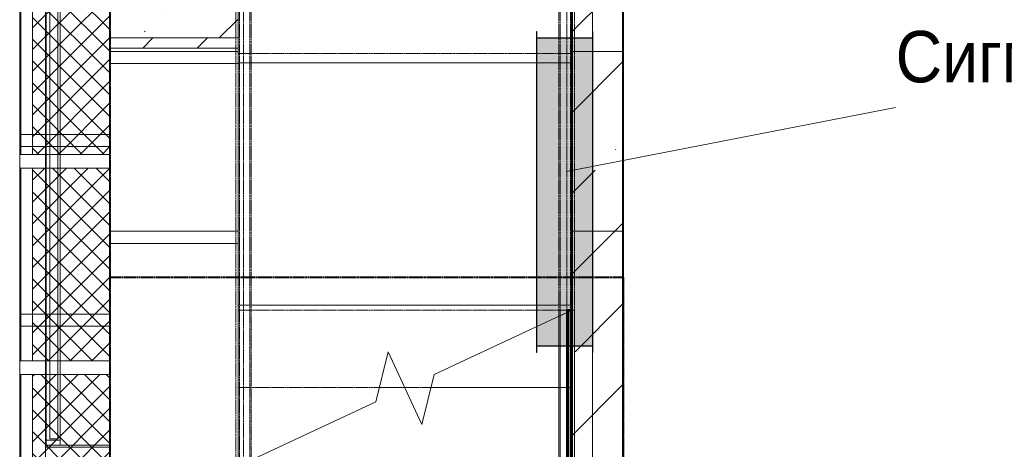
# Model space of a CAD drawing. Header units: millimetres. Extents: x 105028 to 874735, y -568483 to 191941.
# Tile 79 of 135: x 334462 to 338297, y 164947 to 166619. Entities that reach past the tile are written whole.
import ezdxf

# ---------------------------------------------------------------- set-up
doc = ezdxf.new("R2010")
doc.units = ezdxf.units.MM
for name, pattern in [('ADSK_Сверху', [4.5, 3, -1.5]), ('ADSK_Скрыто', [6, 3, -3]), ('ADSK_Штриховая_ш3 п1_5', [4.5, 3, -1.5]), ('Штрих_3_1_5_', [4.5, 3, -1.5])]:
    doc.linetypes.add(name, pattern=pattern)
doc.layers.add('_Разделитель помещений_', color=4, linetype='ADSK_Штриховая_ш3 п1_5', lineweight=40, true_color=0x00ffff)
for name, color, linetype, lineweight in [('Арматура воздуховодов', 7, 'Continuous', 18), ('Импосты витража', 7, 'Continuous', 18), ('Лестницы', 7, 'Continuous', 18), ('Марки арматуры воздуховодов', 7, 'Continuous', 20), ('Ограждение', 7, 'Continuous', 18), ('Панели витража', 252, 'Continuous', 5), ('Перекрытия', 7, 'Continuous', 18), ('Поручни', 7, 'Continuous', 18), ('Стены', 7, 'Continuous', 18), ('Стены разрез', 7, 'Continuous', 40), ('Стены штриховка', 7, 'Continuous', 40)]:
    doc.layers.add(name, color=color, linetype=linetype, lineweight=lineweight)
doc.styles.add('Arial', font='arial.ttf', dxfattribs={"width": 0.9, "height": 700})
pattern_1 = [(45, (0, 0), (-42.42640687, 42.42640687), []), (135, (0, 0), (-42.42640687, -42.42640687), [])]

# ---------------------------------------------------------------- blocks, each defined once
blk = doc.blocks.new('Ограждение - Ограждение-2603270-К2_L02_5_400__Задание СС')
at = {"layer": 'Ограждение', "linetype": 'ADSK_Сверху'}
for p, q in [((45149.2, 17751.5), (45149.2, 20451.5)), ((45154.2, 17751.5), (45154.2, 20451.5)), ((45179.2, 17751.5), (45179.2, 20451.5)), ((45194.2, 17751.5), (45194.2, 20451.5)), ((45199.2, 17751.5), (45199.2, 20451.5)), ((45209.2, 17751.5), (45209.2, 20451.5)), ((45149.2, 17451.5), (45149.2, 17751.5)), ((45154.2, 17451.5), (45154.2, 17751.5)), ((45179.2, 17451.5), (45179.2, 17751.5)), ((45194.2, 17451.5), (45194.2, 17751.5)), ((45199.2, 17451.5), (45199.2, 17751.5)), ((45209.2, 17451.5), (45209.2, 17751.5)), ((45149.2, 16751.5), (45149.2, 17451.5)), ((45154.2, 16751.5), (45154.2, 17451.5)), ((45179.2, 16751.5), (45179.2, 17451.5)), ((45194.2, 16751.5), (45194.2, 17451.5)), ((45199.2, 16751.5), (45199.2, 17451.5)), ((45209.2, 16751.5), (45209.2, 17451.5)), ((45149.2, 16728), (45149.2, 16751.5)), ((45154.2, 16730.4), (45154.2, 16751.5)), ((45179.2, 16742), (45179.2, 16751.5)), ((45194.2, 16749), (45194.2, 16751.5)), ((45199.2, 16751.3), (45199.2, 16751.5))]:
    blk.add_line(p, q, dxfattribs=at)
at = {"layer": 'Поручни'}
for p, q in [((45199.2, 16751.3), (45149.2, 16728)), ((45149.2, 14051.5), (45149.2, 16728)), ((45194.2, 16749), (45154.2, 16730.4)), ((45194.2, 16749), (45154.2, 16730.4)), ((45194.2, 16749), (45154.2, 16730.4)), ((45154.2, 14051.5), (45154.2, 16730.4)), ((45199.6, 16751.5), (45179.2, 16742)), ((45199.6, 16751.5), (45179.2, 16742)), ((45179.2, 14051.5), (45179.2, 16742)), ((45194.2, 14051.5), (45194.2, 16749)), ((45199.2, 14051.5), (45199.2, 16751.3)), ((45209.2, 16751.5), (45199.6, 16751.5)), ((45209.2, 16751.5), (45199.6, 16751.5)), ((45209.2, 14051.5), (45209.2, 16751.5))]:
    blk.add_line(p, q, dxfattribs=at)
blk = doc.blocks.new('Ограждение - Ограждение-2603274-К2_L02_5_400__Задание СС')
at = {"layer": 'Ограждение', "linetype": 'ADSK_Сверху'}
for p, q in [((43890, 17751.5), (43890, 20451.5)), ((43900, 17751.5), (43900, 20451.5)), ((43905, 17751.5), (43905, 20451.5)), ((43920, 17751.5), (43920, 20451.5)), ((43945, 17751.5), (43945, 20451.5)), ((43950, 17751.5), (43950, 20451.5)), ((43890, 17451.5), (43890, 17751.5)), ((43900, 17451.5), (43900, 17751.5)), ((43905, 17451.5), (43905, 17751.5)), ((43920, 17451.5), (43920, 17751.5)), ((43945, 17451.5), (43945, 17751.5)), ((43950, 17451.5), (43950, 17751.5)), ((43890, 16751.5), (43890, 17451.5)), ((43900, 16751.5), (43900, 17451.5)), ((43905, 16751.5), (43905, 17451.5)), ((43920, 16751.5), (43920, 17451.5)), ((43945, 16751.5), (43945, 17451.5)), ((43950, 16751.5), (43950, 17451.5)), ((43890, 16145.3), (43890, 16751.5)), ((43900, 16145.5), (43900, 16751.5)), ((43905, 16147.9), (43905, 16751.5)), ((43920, 16154.8), (43920, 16751.5)), ((43945, 16166.5), (43945, 16751.5)), ((43950, 16168.8), (43950, 16751.5))]:
    blk.add_line(p, q, dxfattribs=at)
blk = doc.blocks.new('135_SLK_K2_AR_rvt-1-К2_L02_5_400__Задание СС')
at = {"layer": 'Перекрытия', "lineweight": 9, "true_color": 0x787878}
h = blk.add_hatch(dxfattribs=at)
h.set_pattern_fill('FP_5', color=8, style=0, pattern_type=2)
h.set_pattern_definition([(45, (0, 0), (-106.0660172, 106.0660172), [])])
h.paths.add_polyline_path([(-12385814.2, 9994430.6), (-12385814.2, 9994470.6), (-12386314.2, 9994470.6), (-12386314.2, 9994430.6)])
at = {"layer": '_Разделитель помещений_', "linetype": 'Штрих_3_1_5_'}
for p, q in [((-12386314.2, 10005360.7), (-12386314.2, 9993539)), ((-12386314.2, 9993539), (-12384314.2, 9993539)), ((-12386314.2, 9993539), (-12386314.2, 9984720.7)), ((-12384314.2, 9993539), (-12384314.2, 9991010.7))]:
    blk.add_line(p, q, dxfattribs=at)
at = {"layer": 'Лестницы', "linetype": 'ADSK_Сверху'}
for p, q in [((-12385814.2, 9994410.7), (-12385814.2, 9997110.7)), ((-12384514.2, 9994410.7), (-12384514.2, 9997110.7)), ((-12385814.2, 9994410.7), (-12385814.2, 9993410.7)), ((-12385814.2, 9994410.7), (-12384514.2, 9994410.7)), ((-12385814.2, 9994410.7), (-12384514.2, 9994410.7)), ((-12384514.2, 9993410.7), (-12384514.2, 9994410.7)), ((-12385814.2, 9993410.7), (-12384514.2, 9993410.7)), ((-12385814.2, 9992804.5), (-12385814.2, 9993410.7)), ((-12385814.2, 9993410.7), (-12384514.2, 9993410.7)), ((-12385814.2, 9993110.7), (-12385263.9, 9993110.7)), ((-12385814.2, 9993110.7), (-12385263.9, 9993110.7)), ((-12385165.6, 9993110.7), (-12385063, 9993110.7)), ((-12385165.6, 9993110.7), (-12385063, 9993110.7))]:
    blk.add_line(p, q, dxfattribs=at)
at = {"layer": 'Лестницы'}
for p, q in [((-12384514.2, 9993410.7), (-12385050.9, 9993160.5)), ((-12384514.2, 9993110.7), (-12384514.2, 9993410.7)), ((-12385230.2, 9993249.3), (-12385277.5, 9993054.8)), ((-12385098.2, 9992966), (-12385230.2, 9993249.3)), ((-12385050.9, 9993160.5), (-12385098.2, 9992966)), ((-12385263.9, 9993110.7), (-12385165.6, 9993110.7)), ((-12385063, 9993110.7), (-12384514.2, 9993110.7)), ((-12384514.2, 9992810.7), (-12384514.2, 9993110.7)), ((-12385277.5, 9993054.8), (-12385814.2, 9992804.5))]:
    blk.add_line(p, q, dxfattribs=at)
at = {"layer": 'Лестницы', "linetype": 'ADSK_Скрыто'}
for p, q in [((-12385263.9, 9993110.7), (-12385165.6, 9993110.7)), ((-12385063, 9993110.7), (-12384514.2, 9993110.7))]:
    blk.add_line(p, q, dxfattribs=at)
at = {"layer": 'Перекрытия'}
for p, q in [((-12386314.2, 9991030.7), (-12386314.2, 10016960.7)), ((-12386314.2, 10016960.7), (-12386314.2, 9991030.7)), ((-12386314.2, 9994470.6), (-12386314.2, 9994430.6)), ((-12385814.2, 9994470.6), (-12386314.2, 9994470.6)), ((-12386314.2, 9994470.6), (-12386314.2, 9994370.7)), ((-12385814.2, 9994430.6), (-12385814.2, 9994470.6)), ((-12385814.2, 9994370.7), (-12385814.2, 9994470.6)), ((-12386314.2, 9994430.6), (-12385814.2, 9994430.6)), ((-12386314.2, 9994370.7), (-12386314.2, 9994430.6)), ((-12385814.2, 9994430.6), (-12385814.2, 9994370.7)), ((-12386314.2, 9993670.7), (-12386314.2, 9994370.7)), ((-12386314.2, 9994370.7), (-12385814.2, 9994370.7)), ((-12385814.2, 9994370.7), (-12386314.2, 9994370.7)), ((-12386314.2, 9994370.7), (-12386314.2, 9993670.7)), ((-12385814.2, 9994370.7), (-12386314.2, 9994370.7)), ((-12386314.2, 9994370.7), (-12385814.2, 9994370.7)), ((-12385814.2, 9994370.7), (-12385814.2, 9993670.7)), ((-12385814.2, 9993670.7), (-12385814.2, 9994370.7)), ((-12385814.2, 9993670.7), (-12386314.2, 9993670.7)), ((-12386314.2, 9993670.7), (-12385814.2, 9993670.7)), ((-12386314.2, 9993670.7), (-12385814.2, 9993670.7)), ((-12386314.2, 9991060.7), (-12386314.2, 9993670.7)), ((-12386314.2, 9993670.7), (-12386314.2, 9991060.7)), ((-12385814.2, 9993670.7), (-12386314.2, 9993670.7)), ((-12385814.2, 9993670.7), (-12385814.2, 9991060.7)), ((-12385814.2, 9991060.7), (-12385814.2, 9993670.7))]:
    blk.add_line(p, q, dxfattribs=at)
at = {"layer": 'Стены'}
for p, q in [((-12384434.2, 9994418), (-12384434.2, 9994780.7)), ((-12384314.2, 9991210.7), (-12384314.2, 9994780.7)), ((-12384314.2, 9994780.7), (-12384314.2, 9994418)), ((-12384434.2, 9994660.7), (-12384434.2, 9991210.7)), ((-12384434.2, 9993718), (-12384434.2, 9994418)), ((-12384434.2, 9994418), (-12384314.2, 9994418)), ((-12384314.2, 9994418), (-12384314.2, 9993718)), ((-12384434.2, 9991210.7), (-12384434.2, 9993718)), ((-12384434.2, 9993718), (-12384314.2, 9993718)), ((-12384314.2, 9993718), (-12384314.2, 9991210.7)), ((-12384534.2, 9993410.7), (-12384514.2, 9993410.7)), ((-12384534.2, 9993410.7), (-12384534.2, 9993110.7)), ((-12384514.2, 9993110.7), (-12384514.2, 9993410.7)), ((-12384534.2, 9993110.7), (-12384514.2, 9993110.7)), ((-12384534.2, 9993110.7), (-12384514.2, 9993110.7)), ((-12384534.2, 9993110.7), (-12384534.2, 9992810.7)), ((-12384514.2, 9992810.7), (-12384514.2, 9993110.7))]:
    blk.add_line(p, q, dxfattribs=at)
at = {"layer": 'Стены разрез'}
for p, q in [((-12384514.2, 9993410.7), (-12384534.2, 9993410.7)), ((-12384534.2, 9993410.7), (-12384534.2, 9990710.7)), ((-12384514.2, 9990710.7), (-12384514.2, 9993410.7))]:
    blk.add_line(p, q, dxfattribs=at)
at = {"layer": 'Стены штриховка'}
blk.add_line((-12384529.2, 9993410.7), (-12384529.2, 9990710.7), dxfattribs=at)
at = {"layer": 'Ограждение', "lineweight": 18}
for name in ['Ограждение - Ограждение-2603274-К2_L02_5_400__Задание СС', 'Ограждение - Ограждение-2603270-К2_L02_5_400__Задание СС']:
    blk.add_blockref(name, (-12429713.8, 9976659.2), dxfattribs=at)
blk = doc.blocks.new('Перекрытия 1 - Перекрытия 1-3194490-К2_L02_5_400__Задание СС')
at = {"layer": 'Перекрытия', "lineweight": 9}
h = blk.add_hatch(dxfattribs=at)
h.set_pattern_fill('FP_20', color=256, style=0, pattern_type=2)
h.set_pattern_definition([(45, (12429714.46, -10028510.95), (-314.308964, 314.308964), []), (45, (12430028.77, -10028510.95), (-314.308964, 314.308964), [555.625, -111.125, 3.353, -107.772])])
h.paths.add_polyline_path([(43900.3, -34040.2), (43900.3, -33350.2), (43400.3, -33350.2), (43400.3, -34040.2)])
at = {"layer": 'Перекрытия'}
for p, q in [((43400.3, -33350.2), (43400.3, -34040.2)), ((43900.3, -34040.2), (43900.3, -33350.2)), ((43400.3, -33850.2), (43400.3, -34093)), ((43400.3, -34040.2), (43900.3, -34040.2)), ((43400.3, -34140.2), (43400.3, -34040.2)), ((43900.3, -34040.2), (43900.3, -34080.2)), ((43400.3, -34093), (43400.3, -34793)), ((43900.3, -34093), (43400.3, -34093)), ((43400.3, -34840.2), (43400.3, -34140.2)), ((43900.3, -34140.2), (43400.3, -34140.2)), ((43900.3, -34137.7), (43900.3, -34140.2)), ((43400.3, -34793), (43400.3, -37450.2)), ((43900.3, -34793), (43400.3, -34793)), ((43400.3, -37450.2), (43400.3, -34840.2)), ((43900.3, -34840.2), (43400.3, -34840.2)), ((43900.3, -34840.2), (43900.3, -37450.2))]:
    blk.add_line(p, q, dxfattribs=at)
blk = doc.blocks.new('135_SLK_K1-2-3_KR_rvt-1-К2_L02_5_400__Задание СС')
at = {"layer": 'Стены разрез', "lineweight": 9}
h = blk.add_hatch(dxfattribs=at)
h.set_pattern_fill('FP_6', color=256, style=0, pattern_type=2)
h.set_pattern_definition([(45, (0, 0), (-314.308964, 314.308964), []), (45, (314.3, 0), (-314.308964, 314.308964), [555.625, -111.125, 3.353, -107.772])])
h.paths.add_polyline_path([(-12384514.2, 9990910.7), (-12384314.2, 9990910.7), (-12384314.2, 9994918), (-12384514.2, 9994918), (-12384514.2, 9993110.4)])
at = {"layer": 'Перекрытия'}
for p, q in [((-12386314.2, 10017160.7), (-12386314.2, 9982455.7)), ((-12386314.2, 9990543.1), (-12386314.2, 10014160.7)), ((-12385814.2, 9994373.2), (-12384514.2, 9994373.2)), ((-12384514.2, 9994373.2), (-12385814.2, 9994373.2)), ((-12385814.2, 9994373.2), (-12385814.2, 9994370.7)), ((-12384514.2, 9994373.2), (-12384514.2, 9993718)), ((-12384514.2, 9993430.7), (-12384514.2, 9994373.2)), ((-12385814.2, 9993430.7), (-12385814.2, 9993718)), ((-12384514.2, 9993718), (-12384514.2, 9993430.7)), ((-12385814.2, 9993670.7), (-12385814.2, 9993430.7)), ((-12384514.2, 9993430.7), (-12385814.2, 9993430.7)), ((-12385814.2, 9993430.7), (-12384514.2, 9993430.7))]:
    blk.add_line(p, q, dxfattribs=at)
at = {"layer": 'Стены'}
for p, q in [((-12384514.2, 9994918), (-12384514.2, 9994418)), ((-12384314.2, 9994418), (-12384314.2, 9994918)), ((-12384514.2, 9994418), (-12384514.2, 9993718)), ((-12384514.2, 9994418), (-12384314.2, 9994418)), ((-12384314.2, 9993718), (-12384314.2, 9994418)), ((-12384514.2, 9993718), (-12384514.2, 9991218)), ((-12384514.2, 9993718), (-12384314.2, 9993718)), ((-12384314.2, 9991218), (-12384314.2, 9993718))]:
    blk.add_line(p, q, dxfattribs=at)
at = {"layer": 'Стены разрез'}
for p, q in [((-12384514.2, 9994918), (-12384514.2, 9990910.7)), ((-12384314.2, 9990910.7), (-12384314.2, 9994918))]:
    blk.add_line(p, q, dxfattribs=at)
at = {"layer": 'Перекрытия', "lineweight": 18}
blk.add_blockref('Перекрытия 1 - Перекрытия 1-3194490-К2_L02_5_400__Задание СС', (-12429714.5, 10028511), dxfattribs=at)
blk = doc.blocks.new('SLG_Панель_Решетка - СТМ-36_ В-50_ У-160 _Смещение 18__Сэндвич-панель_жс-0_5-0_55 2-6073731-К2_L02_5_400__Задание СС')
at = {"layer": 'Панели витража', "lineweight": 5}
for p, q in [((-1000, -2), (1000, -2)), ((1000, -2), (-1000, -2)), ((-1000, -2), (-1000, -57)), ((-1000, -57), (-1000, -2)), ((980, -2), (-980, -2)), ((-980, -2), (980, -2)), ((-980, -57), (-980, -2)), ((-980, -57), (-980, -2)), ((-975, -47), (-975, -17)), ((-975, -17), (-975, -47)), ((975, -17), (-975, -17)), ((975, -17), (-975, -17)), ((-975, -47), (-975, -17)), ((-975, -17), (-975, -47)), ((975, -17), (-975, -17)), ((975, -17), (-975, -17)), ((-975, -47), (-975, -17)), ((-975, -17), (-975, -47)), ((975, -17), (-975, -17)), ((975, -17), (-975, -17)), ((-975, -47), (-975, -17)), ((-975, -17), (-975, -47)), ((975, -17), (-975, -17)), ((975, -17), (-975, -17)), ((-975, -47), (-975, -17)), ((-975, -17), (-975, -47)), ((975, -17), (-975, -17)), ((975, -17), (-975, -17)), ((-975, -47), (-975, -17)), ((-975, -17), (-975, -47)), ((975, -17), (-975, -17)), ((975, -17), (-975, -17)), ((-975, -47), (-975, -17)), ((-975, -17), (-975, -47)), ((975, -17), (-975, -17)), ((975, -17), (-975, -17)), ((-975, -47), (-975, -17)), ((-975, -17), (-975, -47)), ((975, -17), (-975, -17)), ((975, -17), (-975, -17)), ((-975, -47), (-975, -17)), ((-975, -17), (-975, -47)), ((975, -17), (-975, -17)), ((975, -17), (-975, -17)), ((-975, -47), (-975, -17)), ((-975, -17), (-975, -47)), ((975, -17), (-975, -17)), ((975, -17), (-975, -17)), ((-975, -47), (-975, -17)), ((-975, -17), (-975, -47)), ((975, -17), (-975, -17)), ((975, -17), (-975, -17)), ((-975, -47), (-975, -17)), ((-975, -17), (-975, -47)), ((975, -17), (-975, -17)), ((975, -17), (-975, -17)), ((-975, -47), (-975, -17)), ((-975, -17), (-975, -47)), ((975, -17), (-975, -17)), ((975, -17), (-975, -17)), ((-975, -47), (-975, -17)), ((-975, -17), (-975, -47)), ((975, -17), (-975, -17)), ((975, -17), (-975, -17)), ((-975, -47), (-975, -17)), ((-975, -17), (-975, -47)), ((975, -17), (-975, -17)), ((975, -17), (-975, -17)), ((975, -47), (975, -17)), ((975, -17), (975, -47)), ((975, -47), (975, -17)), ((975, -17), (975, -47)), ((975, -47), (975, -17)), ((975, -17), (975, -47)), ((975, -47), (975, -17)), ((975, -17), (975, -47)), ((975, -47), (975, -17)), ((975, -17), (975, -47)), ((975, -47), (975, -17)), ((975, -17), (975, -47)), ((975, -47), (975, -17)), ((975, -17), (975, -47)), ((975, -47), (975, -17)), ((975, -17), (975, -47)), ((975, -47), (975, -17)), ((975, -17), (975, -47)), ((975, -47), (975, -17)), ((975, -17), (975, -47)), ((975, -47), (975, -17)), ((975, -17), (975, -47)), ((975, -47), (975, -17)), ((975, -17), (975, -47)), ((975, -47), (975, -17)), ((975, -17), (975, -47)), ((975, -47), (975, -17)), ((975, -17), (975, -47)), ((975, -47), (975, -17)), ((975, -17), (975, -47)), ((980, -2), (980, -57)), ((980, -57), (980, -2)), ((1000, -57), (1000, -2)), ((1000, -57), (1000, -2)), ((-1000, -57), (1000, -57)), ((1000, -57), (-1000, -57)), ((980, -57), (-980, -57)), ((-980, -57), (980, -57)), ((-975, -47), (975, -47)), ((975, -47), (-975, -47)), ((-975, -47), (975, -47)), ((975, -47), (-975, -47)), ((-975, -47), (975, -47)), ((975, -47), (-975, -47)), ((-975, -47), (975, -47)), ((975, -47), (-975, -47)), ((-975, -47), (975, -47)), ((975, -47), (-975, -47)), ((-975, -47), (975, -47)), ((975, -47), (-975, -47)), ((-975, -47), (975, -47)), ((975, -47), (-975, -47)), ((-975, -47), (975, -47)), ((975, -47), (-975, -47)), ((-975, -47), (975, -47)), ((975, -47), (-975, -47)), ((-975, -47), (975, -47)), ((975, -47), (-975, -47)), ((-975, -47), (975, -47)), ((975, -47), (-975, -47)), ((-975, -47), (975, -47)), ((975, -47), (-975, -47)), ((-975, -47), (975, -47)), ((975, -47), (-975, -47)), ((-975, -47), (975, -47)), ((975, -47), (-975, -47)), ((-975, -47), (975, -47)), ((975, -47), (-975, -47))]:
    blk.add_line(p, q, dxfattribs=at)
blk = doc.blocks.new('Rectangular Mullion - R_InvisibleFrame_50Wx250H-5146935-К2_L02_5_400__Задание СС')
at = {"layer": 'Импосты витража', "lineweight": 5}
for p, q in [((-12368714.2, 9992860.7), (-12368714.2, 9994910.7)), ((-12368714.2, 9992860.7), (-12368714.2, 9994910.7)), ((-12368464.2, 9994910.7), (-12368464.2, 9992860.7)), ((-12368464.2, 9992860.7), (-12368464.2, 9994910.7))]:
    blk.add_line(p, q, dxfattribs=at)
blk = doc.blocks.new('Rectangular Mullion - R_InvisibleFrame_50Wx250H-6048025-К2_L02_5_400__Задание СС')
at = {"layer": 'Импосты витража', "lineweight": 5}
for p, q in [((25, 250), (-25, 250)), ((-25, 250), (-25, 0)), ((-25, 0), (-25, 250)), ((-25, 250), (25, 250)), ((25, 0), (25, 250)), ((25, 250), (25, 0)), ((-25, 0), (25, 0)), ((25, 0), (-25, 0))]:
    blk.add_line(p, q, dxfattribs=at)
blk = doc.blocks.new('Rectangular Mullion - R_InvisibleFrame_50Wx350H-V62-К2_L02_5_400__Задание СС')
at = {"layer": 'Импосты витража', "lineweight": 5}
for p, q in [((-12386664.2, 9993348.6), (-12386664.2, 9993395.3)), ((-12386664.2, 9993395.3), (-12386314.2, 9993395.3)), ((-12386664.2, 9993214.3), (-12386664.2, 9993395.3)), ((-12386314.2, 9993395.3), (-12386314.2, 9993348.6)), ((-12386314.2, 9993214.3), (-12386314.2, 9993395.3)), ((-12386314.2, 9993348.6), (-12386664.2, 9993348.6)), ((-12386664.2, 9993348.6), (-12386664.2, 9993160.7)), ((-12386314.2, 9993160.7), (-12386314.2, 9993348.6)), ((-12386664.2, 9993214.3), (-12386664.2, 9993160.7)), ((-12386314.2, 9993214.3), (-12386664.2, 9993214.3)), ((-12386314.2, 9993160.7), (-12386314.2, 9993214.3)), ((-12386664.2, 9993160.7), (-12386314.2, 9993160.7))]:
    blk.add_line(p, q, dxfattribs=at)
blk = doc.blocks.new('Rectangular Mullion - R_InvisibleFrame_50Wx350H-V63-К2_L02_5_400__Задание СС')
at = {"layer": 'Импосты витража', "lineweight": 5}
for p, q in [((-12386664.2, 9994048.8), (-12386664.2, 9994095.4)), ((-12386664.2, 9994095.4), (-12386314.2, 9994095.4)), ((-12386664.2, 9994017.6), (-12386664.2, 9994095.4)), ((-12386314.2, 9994095.4), (-12386314.2, 9994048.8)), ((-12386314.2, 9994017.6), (-12386314.2, 9994095.4)), ((-12386314.2, 9994048.8), (-12386664.2, 9994048.8)), ((-12386664.2, 9994048.8), (-12386664.2, 9993964.1)), ((-12386314.2, 9993964.1), (-12386314.2, 9994048.8)), ((-12386664.2, 9994017.6), (-12386664.2, 9993964.1)), ((-12386314.2, 9994017.6), (-12386664.2, 9994017.6)), ((-12386314.2, 9993964.1), (-12386314.2, 9994017.6)), ((-12386664.2, 9993964.1), (-12386314.2, 9993964.1))]:
    blk.add_line(p, q, dxfattribs=at)
blk = doc.blocks.new('Rectangular Mullion - R_InvisibleFrame_50Wx250H-5146786-К2_L02_5_400__Задание СС')
at = {"layer": 'Импосты витража', "lineweight": 5}
for p, q in [((-12386564.2, 9994885.7), (-12386314.2, 9994885.7)), ((-12386314.2, 9994885.7), (-12386564.2, 9994885.7)), ((-12386564.2, 9994885.7), (-12386564.2, 9992885.7)), ((-12386564.2, 9992885.7), (-12386564.2, 9994885.7)), ((-12386314.2, 9992885.7), (-12386314.2, 9994885.7)), ((-12386314.2, 9992885.7), (-12386314.2, 9994885.7)), ((-12386564.2, 9992885.7), (-12386314.2, 9992885.7)), ((-12386314.2, 9992885.7), (-12386564.2, 9992885.7))]:
    blk.add_line(p, q, dxfattribs=at)
blk = doc.blocks.new('135_SLK_K2_AR_FCD_rvt-1-К2_L02_5_400__Задание СС')
at = {"layer": 'Стены разрез', "lineweight": 5}
h = blk.add_hatch(dxfattribs=at)
h.set_pattern_fill('FP_23', color=256, style=0, pattern_type=2)
h.set_pattern_definition(pattern_1)
h.paths.add_polyline_path([(-12386315.2, 9994017.6), (-12386315.2, 9994623.4), (-12386615.2, 9994623.4), (-12386615.2, 9994017.6)])
h = blk.add_hatch(dxfattribs=at)
h.set_pattern_fill('FP_23', color=256, style=0, pattern_type=2)
h.set_pattern_definition(pattern_1)
h.paths.add_polyline_path([(-12386315.2, 9993214.3), (-12386315.2, 9993964.1), (-12386615.2, 9993964.1), (-12386615.2, 9993214.3)])
h = blk.add_hatch(dxfattribs=at)
h.set_pattern_fill('FP_23', color=256, style=0, pattern_type=2)
h.set_pattern_definition(pattern_1)
h.paths.add_polyline_path([(-12386315.2, 9992602.3), (-12386315.2, 9993160.7), (-12386615.2, 9993160.7), (-12386615.2, 9992602.3)])
at = {"layer": 'Стены', "lineweight": 5}
for p, q in [((-12386564.2, 9994885.7), (-12386564.2, 9992878.4)), ((-12386314.2, 9992878.4), (-12386314.2, 9994885.7)), ((-12386665.2, 9994623.4), (-12386665.2, 9994095.4)), ((-12386564.2, 9992878.4), (-12386564.2, 9994623.4)), ((-12386315.2, 9994095.4), (-12386315.2, 9994623.4)), ((-12386314.2, 9994623.4), (-12386314.2, 9992878.4)), ((-12386315.2, 9994095.4), (-12386665.2, 9994095.4)), ((-12386665.2, 9994095.4), (-12386665.2, 9994017.6)), ((-12386315.2, 9994017.6), (-12386315.2, 9994095.4)), ((-12386665.2, 9994048.8), (-12386315.2, 9994048.8)), ((-12386665.2, 9994048.8), (-12386665.2, 9993395.3)), ((-12386665.2, 9993964.1), (-12386665.2, 9994048.8)), ((-12386315.2, 9993395.3), (-12386315.2, 9994048.8)), ((-12386315.2, 9994048.8), (-12386315.2, 9993964.1)), ((-12386315.2, 9993395.3), (-12386665.2, 9993395.3)), ((-12386665.2, 9993395.3), (-12386665.2, 9993214.3)), ((-12386315.2, 9993214.3), (-12386315.2, 9993395.3)), ((-12386665.2, 9993348.6), (-12386315.2, 9993348.6)), ((-12386665.2, 9993348.6), (-12386665.2, 9992695.1)), ((-12386665.2, 9993160.7), (-12386665.2, 9993348.6)), ((-12386315.2, 9992695.1), (-12386315.2, 9993348.6)), ((-12386315.2, 9993348.6), (-12386315.2, 9993160.7)), ((-12386564.2, 9992878.4), (-12386314.2, 9992878.4))]:
    blk.add_line(p, q, dxfattribs=at)
at = {"layer": 'Стены разрез', "lineweight": 9}
for p, q in [((-12386665.2, 9994623.4), (-12386665.2, 9994017.6)), ((-12386315.2, 9994017.6), (-12386315.2, 9994623.4)), ((-12386665.2, 9994017.6), (-12386315.2, 9994017.6)), ((-12386315.2, 9993964.1), (-12386665.2, 9993964.1)), ((-12386665.2, 9993964.1), (-12386665.2, 9993214.3)), ((-12386315.2, 9993214.3), (-12386315.2, 9993964.1)), ((-12386665.2, 9993214.3), (-12386315.2, 9993214.3)), ((-12386315.2, 9993160.7), (-12386665.2, 9993160.7)), ((-12386665.2, 9993160.7), (-12386665.2, 9992602.3)), ((-12386315.2, 9992602.3), (-12386315.2, 9993160.7))]:
    blk.add_line(p, q, dxfattribs=at)
at = {"layer": 'Стены штриховка', "lineweight": 9}
for p, q in [((-12386660.2, 9994623.4), (-12386660.2, 9994017.6)), ((-12386615.2, 9994623.4), (-12386615.2, 9994017.6)), ((-12386660.2, 9993964.1), (-12386660.2, 9993214.3)), ((-12386615.2, 9993964.1), (-12386615.2, 9993214.3)), ((-12386660.2, 9993160.7), (-12386660.2, 9992602.3)), ((-12386615.2, 9993160.7), (-12386615.2, 9992602.3))]:
    blk.add_line(p, q, dxfattribs=at)
at = {"layer": 'Импосты витража', "lineweight": 5, "rotation": 180}
blk.add_blockref('Rectangular Mullion - R_InvisibleFrame_50Wx250H-5146935-К2_L02_5_400__Задание СС', (-24755028.4, 19987771.5), dxfattribs=at)
at = {"layer": 'Импосты витража', "lineweight": 5}
for name in ['Rectangular Mullion - R_InvisibleFrame_50Wx250H-5146786-К2_L02_5_400__Задание СС', 'Rectangular Mullion - R_InvisibleFrame_50Wx350H-V63-К2_L02_5_400__Задание СС', 'Rectangular Mullion - R_InvisibleFrame_50Wx350H-V62-К2_L02_5_400__Задание СС']:
    blk.add_blockref(name, (0, 0), dxfattribs=at)
at = {"layer": 'Импосты витража', "lineweight": 5, "extrusion": (0, 0, -1), "rotation": 90.00000000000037}
blk.add_blockref('Rectangular Mullion - R_InvisibleFrame_50Wx250H-6048025-К2_L02_5_400__Задание СС', (12386564.2, 9992860.7), dxfattribs=at)
at = {"layer": 'Панели витража', "lineweight": 5, "rotation": 89.99999999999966}
blk.add_blockref('SLG_Панель_Решетка - СТМ-36_ В-50_ У-160 _Смещение 18__Сэндвич-панель_жс-0_5-0_55 2-6073731-К2_L02_5_400__Задание СС', (-12386564.2, 9993885.7), dxfattribs=at)
blk = doc.blocks.new('Клапан противопожарный прямоугольный Сигмавент - Сигмавент-120-НЗ_СЛ_-AxB-SVE_220_-10394727-К2_L02_5_400__Задание СС')
at = {"layer": 'Арматура воздуховодов'}
for points in [[(-600, -28), (-600, -110), (600, -110), (600, 110), (-600, 110)], [(-600.1, -110), (-600, -110), (-600.1, -28)], [(600, -110), (600.1, -110), (600, -28)]]:
    blk.add_hatch(color=256, dxfattribs=at).paths.add_polyline_path(points)
at = {"layer": 'Арматура воздуховодов', "color": 32, "true_color": 0xdf7000}
for p, q in [((-625, 108), (-625, 110)), ((-625, 108), (-625, 110)), ((-625, 110), (625, 110)), ((-625, 110), (625, 110)), ((625, 108), (-625, 108)), ((625, 108), (-625, 108)), ((-600.1, -110), (-600.1, 110)), ((-600.1, 110), (-600.1, -110)), ((-599.9, 110), (-600.1, 110)), ((-599.9, 110), (-600.1, 110)), ((600, 110), (-600, 110)), ((-600, 110), (-600, -110)), ((-600, -110), (-600, 110)), ((-600, 110), (600, 110)), ((600, 110), (-600, 110)), ((-600, 110), (-600, -110)), ((-600, -110), (-600, 110)), ((-600, 110), (600, 110)), ((-600, -108), (-600, 108)), ((-600, -108), (-600, 108)), ((-600, 108), (600, 108)), ((600, 108), (-600, 108)), ((-599.9, -110), (-599.9, 110)), ((-599.9, 110), (-599.9, -110)), ((598.5, 110), (-598.5, 110)), ((-598.5, 110), (-598.5, -110)), ((-598.5, 110), (-598.5, -110)), ((598.5, 110), (-598.5, 110)), ((598.5, 110), (598.5, -110)), ((598.5, -110), (598.5, 110)), ((599.9, -110), (599.9, 110)), ((599.9, 110), (599.9, -110)), ((600.1, 110), (599.9, 110)), ((600.1, 110), (599.9, 110)), ((600, -110), (600, 110)), ((600, 110), (600, -110)), ((600, -110), (600, 110)), ((600, 110), (600, -110)), ((600, -108), (600, 108)), ((600, 108), (600, -108)), ((600.1, -110), (600.1, 110)), ((600.1, 110), (600.1, -110)), ((625, 108), (625, 110)), ((625, 110), (625, 108)), ((-625, -110), (-625, -108)), ((-625, -110), (-625, -108)), ((-625, -108), (625, -108)), ((625, -108), (-625, -108)), ((625, -110), (-625, -110)), ((625, -110), (-625, -110)), ((-600.1, -110), (-599.9, -110)), ((-599.9, -110), (-600.1, -110)), ((600, -108), (-600, -108)), ((600, -108), (-600, -108)), ((-600, -110), (600, -110)), ((600, -110), (-600, -110)), ((-600, -110), (600, -110)), ((600, -110), (-600, -110)), ((-598.5, -110), (598.5, -110)), ((598.5, -110), (-598.5, -110)), ((599.9, -110), (600.1, -110)), ((600.1, -110), (599.9, -110)), ((625, -110), (625, -108)), ((625, -108), (625, -110))]:
    blk.add_line(p, q, dxfattribs=at)

msp = doc.modelspace()

# ---------------------------------------------------------------- linework, layer by layer
at = {"layer": 'Марки арматуры воздуховодов'}
msp.add_line((336592.4, 166029.1), (337873.9, 166277.8), dxfattribs=at)

# ---------------------------------------------------------------- block references
at = {"lineweight": 5}
for name in ['135_SLK_K2_AR_FCD_rvt-1-К2_L02_5_400__Задание СС', '135_SLK_K1-2-3_KR_rvt-1-К2_L02_5_400__Задание СС', '135_SLK_K2_AR_rvt-1-К2_L02_5_400__Задание СС']:
    msp.add_blockref(name, (12721127.3, -9827922.2), dxfattribs=at)
at = {"layer": 'Арматура воздуховодов', "color": 32, "true_color": 0xdf7000, "rotation": 90}
msp.add_blockref('Клапан противопожарный прямоугольный Сигмавент - Сигмавент-120-НЗ_СЛ_-AxB-SVE_220_-10394727-К2_L02_5_400__Задание СС', (336585.1, 165948.6), dxfattribs=at)

# ---------------------------------------------------------------- texts
at = {"layer": 'Марки арматуры воздуховодов', "lineweight": 9, "insert": (337873.9, 166575.7), "char_height": 200, "width": 1471.898, "attachment_point": 1, "style": 'Arial'}
msp.add_mtext('Сигмавент', dxfattribs=at)

doc.saveas('drawing.dxf')
